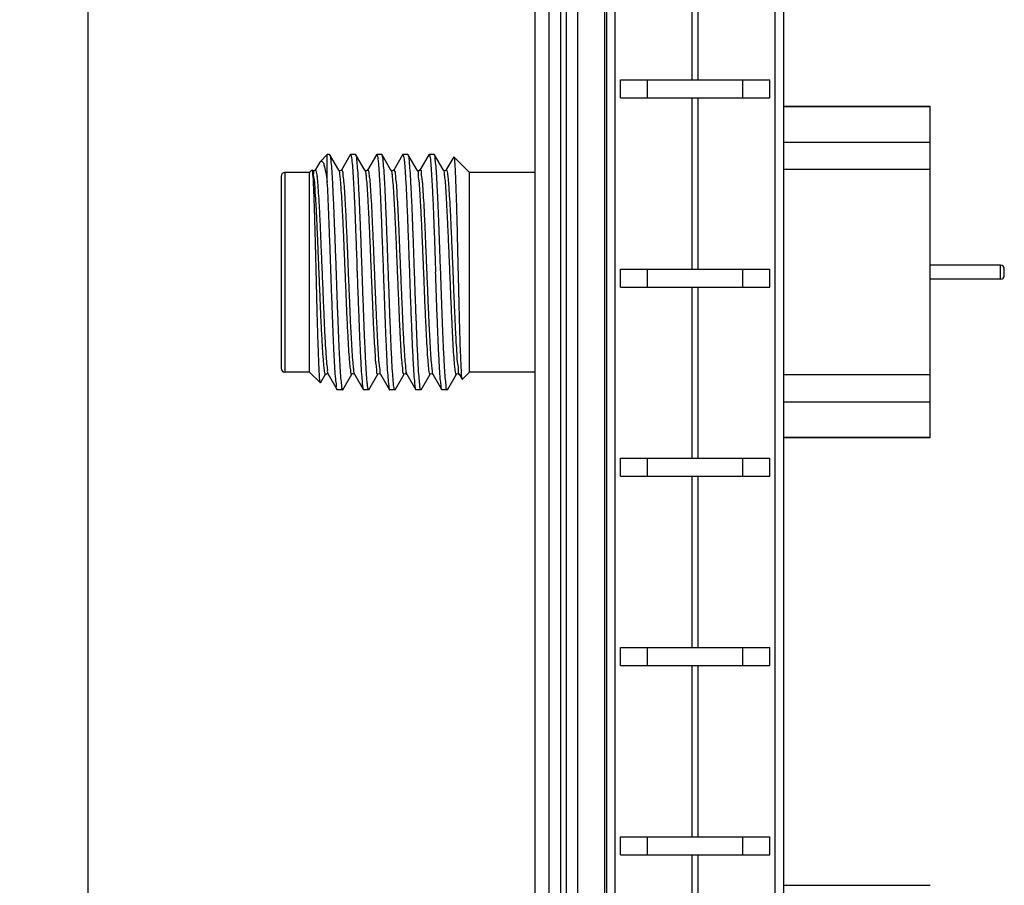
# Model space of a CAD drawing. Header units: inches. Extents: x 0.2 to 16.8, y 0.1 to 10.8.
# Tile 15 of 17: x 8.584 to 9.629, y 4.829 to 5.749. Entities that reach past the tile are written whole.
import ezdxf

# ---------------------------------------------------------------- set-up
doc = ezdxf.new("R2010")
doc.units = ezdxf.units.IN
doc.header["$LTSCALE"] = 0.935
doc.header["$MEASUREMENT"] = 0
doc.layers.get('0').update_dxf_attribs({"linetype": 'CONTINUOUS'})
doc.layers.add('DIMENSIONS', color=7, linetype='CONTINUOUS')
doc.styles.get("Standard").update_dxf_attribs({"font": 'txt', "width": 0.8})
doc.dimstyles.new('DIMSTYLE_1', dxfattribs={"dimtxt": 0.125, "dimasz": 0.18, "dimexe": 0.18, "dimexo": 0.0625, "dimgap": 0.09, "dimtad": 0, "dimtih": 1, "dimtoh": 1, "dimdec": 3, "dimzin": 4, "dimdsep": 46, "dimtxsty": 'STANDARD', "dimblk": '_FILLED', "dimblk1": '_FILLED', "dimblk2": '_FILLED', "dimcen": 0.09, "dimadec": 0, "dimazin": 0, "dimtp": 0.001, "dimtm": 0.001, "dimtfac": 1, "dimtdec": 3, "dimtofl": 0, "dimtmove": 0, "dimatfit": 3, "dimldrblk": '_FILLED', "dimfxl": 1, "dimtolj": 1, "dimtzin": 4, "dimarcsym": 0})

# ---------------------------------------------------------------- blocks, each defined once
blk = doc.blocks.new('*D13')
at = {"layer": 'DIMENSIONS', "color": 2, "linetype": 'CONTINUOUS'}
blk.add_line((8.6563, 4.0862), (8.6563, 8.3548), dxfattribs=at)
at = {"layer": 'DIMENSIONS', "color": 2, "linetype": 'CONTINUOUS', "width": 0.8}
for s, p in [(']', (8.7188, 9.5423)), ('14.98', (8.7188, 9.0423)), ('[', (8.7188, 8.9423)), ('.590', (8.7188, 8.4173))]:
    blk.add_text(s, height=0.125, rotation=90, dxfattribs=at).set_placement(p)
blk = doc.blocks.new('_FILLED')
at = {"color": 0, "linetype": 'BYBLOCK'}
blk.add_solid([(0, 0), (-1, 0.1736), (-1, -0.1736)], dxfattribs=at)

msp = doc.modelspace()

# ---------------------------------------------------------------- linework, layer by layer
at = {"color": 7, "linetype": 'CONTINUOUS'}
for p, q in [((9.1459, 3.2243), (9.1459, 7.6673)), ((9.1579, 7.6673), (9.1579, 3.2243)), ((9.1639, 7.6673), (9.1639, 3.2243)), ((9.1759, 7.6673), (9.1759, 3.2243)), ((9.2051, 3.2243), (9.2051, 7.6673)), ((9.1309, 3.5473), (9.1309, 7.6573)), ((9.2069, 3.2733), (9.2069, 7.2733)), ((9.2158, 3.2733), (9.2158, 7.2733)), ((9.3859, 3.2733), (9.3859, 7.2733)), ((9.3949, 3.2733), (9.3949, 7.2733)), ((9.2977, 5.6847), (9.2977, 5.8666)), ((9.304, 5.6847), (9.304, 5.8666)), ((9.2216, 5.6657), (9.2216, 5.6847)), ((9.2216, 5.6847), (9.3801, 5.6847)), ((9.2503, 5.6657), (9.2503, 5.6847)), ((9.3514, 5.6657), (9.3514, 5.6847)), ((9.3801, 5.6657), (9.3801, 5.6847)), ((9.2216, 5.6657), (9.3801, 5.6657)), ((9.2977, 5.4837), (9.2977, 5.6657)), ((9.304, 5.4837), (9.304, 5.6657)), ((9.5503, 5.6562), (9.3949, 5.6562)), ((9.5503, 5.656), (9.3949, 5.656)), ((9.5503, 5.3046), (9.5503, 5.6562)), ((9.5503, 5.6182), (9.3949, 5.6182)), ((8.9103, 5.6054), (8.903, 5.5981)), ((8.9103, 5.5762), (8.9103, 5.6054)), ((8.9126, 5.6054), (8.9103, 5.6054)), ((8.9126, 5.6054), (8.9129, 5.6052)), ((8.9224, 5.5888), (8.9129, 5.6052)), ((8.9347, 5.6052), (8.9252, 5.5888)), ((8.9347, 5.6052), (8.935, 5.6054)), ((8.9404, 5.6054), (8.935, 5.6054)), ((8.9406, 5.6052), (8.9404, 5.6054)), ((8.9502, 5.5888), (8.9406, 5.6052)), ((8.9625, 5.6052), (8.953, 5.5888)), ((8.9625, 5.6052), (8.9628, 5.6054)), ((8.9682, 5.6054), (8.9628, 5.6054)), ((8.9684, 5.6052), (8.9682, 5.6054)), ((8.9779, 5.5888), (8.9684, 5.6052)), ((8.9903, 5.6052), (8.9808, 5.5888)), ((8.9903, 5.6052), (8.9905, 5.6054)), ((8.9959, 5.6054), (8.9905, 5.6054)), ((8.9962, 5.6052), (8.9959, 5.6054)), ((9.0057, 5.5888), (8.9962, 5.6052)), ((9.0181, 5.6052), (9.0085, 5.5888)), ((9.0181, 5.6052), (9.0183, 5.6054)), ((9.0237, 5.6054), (9.0183, 5.6054)), ((9.024, 5.6052), (9.0237, 5.6054)), ((9.0335, 5.5888), (9.024, 5.6052)), ((9.0445, 5.6029), (9.0363, 5.5888)), ((9.0445, 5.6029), (9.0447, 5.603)), ((9.0613, 5.5864), (9.0447, 5.603)), ((8.9023, 5.5972), (8.8974, 5.5888)), ((8.9023, 5.5972), (8.903, 5.5981)), ((8.8613, 5.5824), (8.8613, 5.3784)), ((8.8653, 5.5864), (8.8653, 5.3744)), ((8.8913, 5.5864), (8.8653, 5.5864)), ((8.8941, 5.5893), (8.8913, 5.5864)), ((8.8913, 5.3744), (8.8913, 5.5864)), ((8.8943, 5.5892), (8.8941, 5.5893)), ((8.8946, 5.5888), (8.8946, 5.5888)), ((9.0613, 5.3744), (9.0613, 5.5864)), ((9.1309, 5.5864), (9.0613, 5.5864)), ((9.5503, 5.5896), (9.3949, 5.5896)), ((9.6251, 5.4879), (9.5503, 5.4879)), ((9.6251, 5.4729), (9.6251, 5.4879)), ((9.2216, 5.4647), (9.2216, 5.4837)), ((9.2216, 5.4837), (9.3801, 5.4837)), ((9.2503, 5.4647), (9.2503, 5.4837)), ((9.3514, 5.4647), (9.3514, 5.4837)), ((9.3801, 5.4647), (9.3801, 5.4837)), ((9.629, 5.4769), (9.629, 5.484)), ((9.6251, 5.4729), (9.5503, 5.4729)), ((9.2216, 5.4647), (9.3801, 5.4647)), ((9.2977, 5.2828), (9.2977, 5.4647)), ((9.304, 5.2828), (9.304, 5.4647)), ((8.8913, 5.3744), (8.8653, 5.3744)), ((8.903, 5.3628), (8.8913, 5.3744)), ((9.0613, 5.3744), (9.0535, 5.3666)), ((9.1309, 5.3744), (9.0613, 5.3744)), ((8.9031, 5.3628), (8.903, 5.3628)), ((8.9031, 5.3628), (8.9085, 5.3721)), ((8.9112, 5.3723), (8.9113, 5.3721)), ((8.9113, 5.3721), (8.9208, 5.3557)), ((8.9268, 5.3557), (8.9363, 5.3721)), ((8.9391, 5.3721), (8.9486, 5.3557)), ((8.9545, 5.3557), (8.964, 5.3721)), ((8.9668, 5.3721), (8.9669, 5.3721)), ((8.9669, 5.3721), (8.9764, 5.3557)), ((8.9823, 5.3557), (8.9918, 5.3721)), ((8.9946, 5.3722), (8.9947, 5.3721)), ((8.9947, 5.3721), (9.0042, 5.3557)), ((9.0101, 5.3557), (9.0196, 5.3721)), ((9.0224, 5.3721), (9.0224, 5.3721)), ((9.0224, 5.3721), (9.0319, 5.3557)), ((9.0379, 5.3557), (9.0474, 5.3721)), ((9.0502, 5.3721), (9.0502, 5.3721)), ((9.0502, 5.3721), (9.0533, 5.3667)), ((9.0533, 5.3667), (9.0535, 5.3666)), ((9.5503, 5.3713), (9.3949, 5.3713)), ((8.9211, 5.3554), (8.9208, 5.3557)), ((8.9265, 5.3554), (8.9211, 5.3554)), ((8.9265, 5.3554), (8.9268, 5.3557)), ((8.9486, 5.3557), (8.9489, 5.3554)), ((8.9543, 5.3554), (8.9489, 5.3554)), ((8.9545, 5.3557), (8.9543, 5.3554)), ((8.982, 5.3554), (8.9767, 5.3554)), ((8.9823, 5.3557), (8.982, 5.3554)), ((9.0042, 5.3557), (9.0044, 5.3554)), ((9.0098, 5.3554), (9.0044, 5.3554)), ((9.0101, 5.3557), (9.0098, 5.3554)), ((9.0322, 5.3554), (9.0319, 5.3557)), ((9.0376, 5.3554), (9.0322, 5.3554)), ((9.0379, 5.3557), (9.0376, 5.3554)), ((9.5503, 5.3426), (9.3949, 5.3426)), ((9.5503, 5.3048), (9.3949, 5.3048)), ((9.5503, 5.3046), (9.3949, 5.3046)), ((9.2216, 5.2828), (9.3801, 5.2828)), ((9.2216, 5.2638), (9.2216, 5.2828)), ((9.2503, 5.2638), (9.2503, 5.2828)), ((9.3514, 5.2638), (9.3514, 5.2828)), ((9.3801, 5.2638), (9.3801, 5.2828)), ((9.2216, 5.2638), (9.3801, 5.2638)), ((9.2977, 5.0818), (9.2977, 5.2638)), ((9.304, 5.0818), (9.304, 5.2638)), ((9.2216, 5.0818), (9.3801, 5.0818)), ((9.2216, 5.0628), (9.2216, 5.0818)), ((9.2503, 5.0628), (9.2503, 5.0818)), ((9.3514, 5.0628), (9.3514, 5.0818)), ((9.3801, 5.0628), (9.3801, 5.0818)), ((9.2216, 5.0628), (9.3801, 5.0628)), ((9.2977, 4.8809), (9.2977, 5.0628)), ((9.304, 4.8809), (9.304, 5.0628)), ((9.2216, 4.8809), (9.3801, 4.8809)), ((9.2216, 4.8619), (9.2216, 4.8809)), ((9.2503, 4.8619), (9.2503, 4.8809)), ((9.3514, 4.8619), (9.3514, 4.8809)), ((9.3801, 4.8619), (9.3801, 4.8809)), ((9.2216, 4.8619), (9.3801, 4.8619)), ((9.2977, 4.6799), (9.2977, 4.8619)), ((9.304, 4.6799), (9.304, 4.8619)), ((9.5503, 4.8294), (9.3949, 4.8294))]:
    msp.add_line(p, q, dxfattribs=at)
for points in [[(8.8948, 5.5885), (8.8946, 5.5887), (8.8946, 5.5888)], [(8.8974, 5.5888), (8.8973, 5.5886), (8.8965, 5.5881), (8.8951, 5.5883), (8.8948, 5.5885)], [(8.9226, 5.5885), (8.9224, 5.5887), (8.9224, 5.5888)], [(8.9252, 5.5888), (8.9251, 5.5886), (8.9243, 5.5881), (8.9229, 5.5883), (8.9226, 5.5885)], [(8.9503, 5.5885), (8.9502, 5.5887), (8.9501, 5.5888)], [(8.953, 5.5888), (8.9529, 5.5886), (8.952, 5.5881), (8.9507, 5.5883), (8.9503, 5.5885)], [(8.9781, 5.5885), (8.978, 5.5887), (8.9779, 5.5888)], [(8.9808, 5.5888), (8.9807, 5.5886), (8.9798, 5.5881), (8.9785, 5.5883), (8.9781, 5.5885)], [(9.0059, 5.5885), (9.0057, 5.5887), (9.0057, 5.5888)], [(9.0085, 5.5888), (9.0084, 5.5886), (9.0076, 5.5881), (9.0062, 5.5883), (9.0059, 5.5885)], [(9.0337, 5.5885), (9.0335, 5.5887), (9.0335, 5.5888)], [(9.0363, 5.5888), (9.0362, 5.5886), (9.0354, 5.5881), (9.034, 5.5883), (9.0337, 5.5885)], [(8.9085, 5.3721), (8.9086, 5.3723), (8.9097, 5.3728), (8.911, 5.3724), (8.9112, 5.3723)], [(8.964, 5.3721), (8.9644, 5.3725), (8.9657, 5.3728), (8.9667, 5.3723), (8.9668, 5.3721)], [(8.9918, 5.3721), (8.9922, 5.3724), (8.9934, 5.3728), (8.9945, 5.3723), (8.9946, 5.3722)], [(9.0196, 5.3721), (9.0196, 5.3721), (9.02, 5.3725), (9.0213, 5.3728), (9.0223, 5.3723), (9.0224, 5.3721)], [(9.0474, 5.3721), (9.0477, 5.3724), (9.049, 5.3728), (9.0501, 5.3723), (9.0502, 5.3721)], [(8.9363, 5.3721), (8.9363, 5.3722), (8.9371, 5.3727), (8.9385, 5.3726), (8.9391, 5.3721), (8.9391, 5.3721)]]:
    msp.add_lwpolyline(points, dxfattribs=at)
for centre, radius, start, end in [((8.8653, 5.5824), 0.004, 90, 180), ((9.6251, 5.484), 0.00394, 0, 90), ((9.6251, 5.4769), 0.00394, 270, 360), ((8.8653, 5.3784), 0.004, 180, 270)]:
    msp.add_arc(centre, radius, start, end, dxfattribs=at)
for points, knots in [([(8.9128, 5.6051), (8.913, 5.6049), (8.9139, 5.6022), (8.914, 5.5982), (8.915, 5.5894), (8.9156, 5.5782), (8.9163, 5.564), (8.917, 5.5475), (8.9178, 5.5291), (8.9185, 5.5092), (8.9193, 5.4886), (8.92, 5.4677), (8.9207, 5.4472), (8.9215, 5.4276), (8.9222, 5.4096), (8.9229, 5.3935), (8.9237, 5.3799), (8.9241, 5.3692), (8.9255, 5.3617), (8.925, 5.3573), (8.9264, 5.3558), (8.9266, 5.3556)], [0, 0, 0, 0, 0.00435, 0.024501, 0.058039, 0.104068, 0.161299, 0.228114, 0.302622, 0.38271, 0.466102, 0.550441, 0.633327, 0.712404, 0.785425, 0.85032, 0.90525, 0.948665, 0.979353, 0.996521, 1, 1, 1, 1]), ([(8.935, 5.6054), (8.9353, 5.6054), (8.9363, 5.6017), (8.9365, 5.5972), (8.9375, 5.5875), (8.9381, 5.5754), (8.9389, 5.56), (8.9397, 5.5424), (8.9404, 5.5228), (8.9412, 5.5019), (8.9417, 5.4876), (8.9419, 5.4804)], [0, 0, 0, 0, 0.016134, 0.060829, 0.134133, 0.234697, 0.358123, 0.499333, 0.657693, 0.8272, 1, 1, 1, 1]), ([(8.9473, 5.4804), (8.9471, 5.4877), (8.9466, 5.502), (8.9458, 5.5229), (8.945, 5.5426), (8.9443, 5.5602), (8.9435, 5.5754), (8.9429, 5.5874), (8.9419, 5.5971), (8.9417, 5.6014), (8.9408, 5.6048), (8.9406, 5.6052)], [0, 0, 0, 0, 0.174158, 0.344965, 0.504457, 0.646442, 0.769449, 0.86894, 0.942452, 0.988185, 1, 1, 1, 1]), ([(8.9628, 5.6054), (8.9631, 5.6054), (8.9641, 5.6016), (8.9643, 5.5971), (8.9653, 5.5874), (8.9659, 5.5754), (8.9667, 5.5602), (8.9674, 5.5426), (8.9682, 5.5229), (8.9689, 5.502), (8.9695, 5.4877), (8.9697, 5.4804)], [0, 0, 0, 0, 0.016755, 0.06226, 0.135405, 0.234398, 0.35679, 0.498065, 0.65676, 0.826713, 1, 1, 1, 1]), ([(8.9751, 5.4804), (8.9748, 5.4877), (8.9743, 5.502), (8.9736, 5.5229), (8.9728, 5.5425), (8.9721, 5.5601), (8.9713, 5.5753), (8.9707, 5.5874), (8.9697, 5.5971), (8.9695, 5.6014), (8.9686, 5.6048), (8.9684, 5.6052)], [0, 0, 0, 0, 0.174033, 0.344726, 0.504126, 0.645913, 0.768389, 0.868869, 0.942804, 0.988337, 1, 1, 1, 1]), ([(8.9905, 5.6054), (8.9908, 5.6054), (8.9919, 5.6016), (8.9921, 5.5971), (8.993, 5.5874), (8.9937, 5.5753), (8.9945, 5.5601), (8.9952, 5.5425), (8.996, 5.5229), (8.9967, 5.502), (8.9972, 5.4877), (8.9975, 5.4804)], [0, 0, 0, 0, 0.016507, 0.061817, 0.135389, 0.235376, 0.357252, 0.498345, 0.656964, 0.82682, 1, 1, 1, 1]), ([(9.0029, 5.4804), (9.0026, 5.4876), (9.0021, 5.5019), (9.0014, 5.5226), (9.0006, 5.5421), (8.9999, 5.5597), (8.9991, 5.5751), (8.9984, 5.5873), (8.9975, 5.5971), (8.9973, 5.6014), (8.9964, 5.6048), (8.9962, 5.6052)], [0, 0, 0, 0, 0.173388, 0.342535, 0.499935, 0.641946, 0.76666, 0.868423, 0.942752, 0.988278, 1, 1, 1, 1]), ([(9.0183, 5.6054), (9.0186, 5.6054), (9.0197, 5.6016), (9.0199, 5.5971), (9.0208, 5.5873), (9.0215, 5.5751), (9.0223, 5.5597), (9.023, 5.5421), (9.0238, 5.5226), (9.0245, 5.5019), (9.025, 5.4876), (9.0253, 5.4804)], [0, 0, 0, 0, 0.016704, 0.062001, 0.135955, 0.237205, 0.36129, 0.502585, 0.659192, 0.827486, 1, 1, 1, 1]), ([(9.0307, 5.4804), (9.0304, 5.4872), (9.0299, 5.5007), (9.0292, 5.5204), (9.0285, 5.5391), (9.0278, 5.5563), (9.0271, 5.5715), (9.0262, 5.584), (9.026, 5.5943), (9.0244, 5.5998), (9.0251, 5.6048), (9.024, 5.605), (9.024, 5.605)], [0, 0, 0, 0, 0.163616, 0.323047, 0.474677, 0.612725, 0.735332, 0.838587, 0.918058, 0.97149, 0.998999, 1, 1, 1, 1]), ([(9.0447, 5.603), (9.045, 5.6032), (9.0454, 5.5983), (9.0458, 5.5941), (9.0463, 5.5839), (9.0467, 5.5718), (9.0472, 5.5566), (9.0477, 5.5394), (9.0482, 5.5206), (9.0486, 5.5007), (9.0489, 5.4872), (9.0491, 5.4804)], [0, 0, 0, 0, 0.020152, 0.068764, 0.145534, 0.248677, 0.373475, 0.514542, 0.669898, 0.833191, 1, 1, 1, 1]), ([(8.903, 5.5982), (8.903, 5.5982), (8.9036, 5.5984), (8.906, 5.5981), (8.9069, 5.5928), (8.909, 5.5861), (8.9098, 5.5798), (8.9103, 5.5762)], [0, 0, 0, 0, 0.005598, 0.079346, 0.248559, 0.555616, 1, 1, 1, 1]), ([(8.8986, 5.4804), (8.8984, 5.4866), (8.8981, 5.4986), (8.8976, 5.5163), (8.8972, 5.5328), (8.8967, 5.5479), (8.8963, 5.5612), (8.8957, 5.5718), (8.8956, 5.5809), (8.8946, 5.5846), (8.895, 5.5894), (8.8944, 5.5891)], [0, 0, 0, 0, 0.16918, 0.332544, 0.486587, 0.625796, 0.748465, 0.85028, 0.927034, 0.976952, 1, 1, 1, 1]), ([(8.8945, 5.5886), (8.8946, 5.5886), (8.896, 5.5879), (8.8949, 5.5837), (8.8968, 5.5774), (8.897, 5.5673), (8.898, 5.5548), (8.8987, 5.5399), (8.8995, 5.523), (8.9002, 5.5049), (8.901, 5.4859), (8.9018, 5.4668), (8.9026, 5.4481), (8.9033, 5.4304), (8.9041, 5.4143), (8.9049, 5.4002), (8.9056, 5.3891), (8.9065, 5.3798), (8.9069, 5.3757), (8.9078, 5.3714), (8.9083, 5.372), (8.9084, 5.3721)], [0, 0, 0, 0, 0.000597, 0.017025, 0.048495, 0.094144, 0.152561, 0.221907, 0.299992, 0.384341, 0.472283, 0.561029, 0.647767, 0.729746, 0.804369, 0.869276, 0.922416, 0.962127, 0.987208, 0.997189, 1, 1, 1, 1]), ([(8.8975, 5.5887), (8.8976, 5.5889), (8.8981, 5.5894), (8.899, 5.5851), (8.8995, 5.581), (8.9003, 5.5719), (8.901, 5.5608), (8.9018, 5.5469), (8.9026, 5.531), (8.9033, 5.5134), (8.9041, 5.4949), (8.9049, 5.4758), (8.9057, 5.457), (8.9064, 5.4388), (8.9072, 5.422), (8.9079, 5.407), (8.9088, 5.3944), (8.9092, 5.3842), (8.9107, 5.3776), (8.9101, 5.3732), (8.9113, 5.3723), (8.9114, 5.3723)], [0, 0, 0, 0, 0.002772, 0.01276, 0.03767, 0.077041, 0.129698, 0.194012, 0.267977, 0.34928, 0.435377, 0.523572, 0.611101, 0.695224, 0.773307, 0.842906, 0.901848, 0.948299, 0.980837, 0.998557, 1, 1, 1, 1]), ([(8.9224, 5.5889), (8.923, 5.589), (8.9231, 5.5839), (8.9241, 5.5795), (8.9247, 5.5695), (8.9255, 5.5578), (8.9263, 5.5432), (8.9271, 5.5268), (8.9278, 5.5088), (8.9286, 5.49), (8.9294, 5.4708), (8.9302, 5.452), (8.9309, 5.434), (8.9317, 5.4176), (8.9325, 5.403), (8.9333, 5.3913), (8.9339, 5.3813), (8.9349, 5.3769), (8.9351, 5.3715), (8.936, 5.3721), (8.9361, 5.3722)], [0, 0, 0, 0, 0.012832, 0.041176, 0.083944, 0.139827, 0.207071, 0.28355, 0.366844, 0.454314, 0.543186, 0.630644, 0.713915, 0.79036, 0.85756, 0.913392, 0.956103, 0.984384, 0.99754, 1, 1, 1, 1]), ([(8.9252, 5.5889), (8.9252, 5.5889), (8.9255, 5.5888), (8.9271, 5.5875), (8.9265, 5.5831), (8.928, 5.5761), (8.9284, 5.5659), (8.9293, 5.5531), (8.93, 5.538), (8.9308, 5.5211), (8.9316, 5.5029), (8.9323, 5.484), (8.9331, 5.465), (8.9339, 5.4464), (8.9346, 5.429), (8.9354, 5.4132), (8.9362, 5.3993), (8.9369, 5.3884), (8.9378, 5.3795), (8.9381, 5.3756), (8.9389, 5.3724), (8.9391, 5.3721)], [0, 0, 0, 0, 0.000253, 0.004746, 0.023339, 0.056762, 0.104074, 0.163822, 0.234148, 0.312856, 0.397481, 0.485375, 0.573785, 0.659941, 0.741145, 0.814856, 0.878769, 0.930892, 0.969613, 0.993782, 1, 1, 1, 1]), ([(8.9502, 5.5888), (8.9504, 5.5884), (8.9512, 5.5849), (8.9516, 5.581), (8.9524, 5.5717), (8.9531, 5.5606), (8.9539, 5.5465), (8.9547, 5.5304), (8.9555, 5.5127), (8.9562, 5.494), (8.957, 5.4749), (8.9578, 5.4559), (8.9586, 5.4377), (8.9593, 5.4209), (8.9601, 5.4059), (8.961, 5.3935), (8.9613, 5.3832), (8.9629, 5.3775), (8.9622, 5.3723), (8.9638, 5.3722), (8.964, 5.3722)], [0, 0, 0, 0, 0.007043, 0.032268, 0.072167, 0.125533, 0.190695, 0.265596, 0.347867, 0.434899, 0.523936, 0.612154, 0.696756, 0.775062, 0.844591, 0.903148, 0.948888, 0.980398, 0.996816, 1, 1, 1, 1]), ([(8.9531, 5.5886), (8.9533, 5.5888), (8.954, 5.5894), (8.9544, 5.5843), (8.9553, 5.5801), (8.9559, 5.5704), (8.9567, 5.5589), (8.9575, 5.5446), (8.9582, 5.5285), (8.959, 5.5107), (8.9598, 5.4921), (8.9605, 5.473), (8.9613, 5.4542), (8.9621, 5.4362), (8.9629, 5.4197), (8.9636, 5.4049), (8.9645, 5.3928), (8.9648, 5.3826), (8.9664, 5.3774), (8.9658, 5.3723), (8.9669, 5.3722), (8.9669, 5.3722)], [0, 0, 0, 0, 0.002516, 0.014687, 0.04181, 0.083261, 0.137791, 0.20371, 0.27896, 0.361189, 0.447823, 0.536147, 0.623397, 0.706838, 0.783859, 0.85205, 0.909282, 0.953778, 0.984181, 0.999685, 1, 1, 1, 1]), ([(8.9778, 5.5887), (8.978, 5.5884), (8.979, 5.5861), (8.979, 5.5822), (8.9801, 5.574), (8.9807, 5.5633), (8.9815, 5.5498), (8.9823, 5.5342), (8.9831, 5.5169), (8.9838, 5.4984), (8.9846, 5.4793), (8.9854, 5.4603), (8.9862, 5.4419), (8.9869, 5.4247), (8.9877, 5.4093), (8.9885, 5.3961), (8.989, 5.3856), (8.9904, 5.3781), (8.99, 5.3739), (8.9916, 5.3719), (8.9918, 5.3719), (8.9919, 5.3719)], [0, 0, 0, 0, 0.004157, 0.025932, 0.062516, 0.112828, 0.175301, 0.24797, 0.328541, 0.414465, 0.503025, 0.591418, 0.676848, 0.756612, 0.82819, 0.88932, 0.938081, 0.972959, 0.992941, 0.998328, 1, 1, 1, 1]), ([(8.9807, 5.5888), (8.9808, 5.589), (8.9811, 5.5892), (8.9825, 5.5865), (8.9824, 5.5824), (8.9836, 5.5745), (8.9841, 5.564), (8.985, 5.5506), (8.9857, 5.5352), (8.9865, 5.518), (8.9872, 5.4996), (8.988, 5.4806), (8.9888, 5.4616), (8.9896, 5.4432), (8.9903, 5.426), (8.9911, 5.4105), (8.9919, 5.3971), (8.9925, 5.3865), (8.9936, 5.3785), (8.9935, 5.3746), (8.9946, 5.3724), (8.9948, 5.3722)], [0, 0, 0, 0, 0.002808, 0.009161, 0.030204, 0.065964, 0.1154, 0.176986, 0.248797, 0.328584, 0.41384, 0.50189, 0.589968, 0.675306, 0.755225, 0.827216, 0.889023, 0.938714, 0.974756, 0.996095, 1, 1, 1, 1]), ([(9.0056, 5.5886), (9.0057, 5.5885), (9.007, 5.5876), (9.0063, 5.5832), (9.0079, 5.5765), (9.0082, 5.5662), (9.0091, 5.5534), (9.0099, 5.5382), (9.0106, 5.5213), (9.0114, 5.503), (9.0122, 5.484), (9.013, 5.4649), (9.0137, 5.4463), (9.0145, 5.4288), (9.0153, 5.4129), (9.0161, 5.3991), (9.0167, 5.3881), (9.0177, 5.3793), (9.0179, 5.3752), (9.0191, 5.3715), (9.0195, 5.3719), (9.0196, 5.3721)], [0, 0, 0, 0, 0.001555, 0.01957, 0.052539, 0.099532, 0.159093, 0.229351, 0.308089, 0.392818, 0.480857, 0.569422, 0.65571, 0.736991, 0.810695, 0.874494, 0.92638, 0.964733, 0.988404, 0.997059, 1, 1, 1, 1]), ([(9.0086, 5.5886), (9.0088, 5.5887), (9.0103, 5.5889), (9.0097, 5.5835), (9.0112, 5.5783), (9.0116, 5.5681), (9.0125, 5.556), (9.0132, 5.5412), (9.014, 5.5246), (9.0147, 5.5066), (9.0155, 5.4878), (9.0163, 5.4687), (9.0171, 5.45), (9.0178, 5.4323), (9.0186, 5.4161), (9.0194, 5.4018), (9.0201, 5.3904), (9.0208, 5.3807), (9.0216, 5.3766), (9.022, 5.3723), (9.0223, 5.372)], [0, 0, 0, 0, 0.002846, 0.018294, 0.048718, 0.093311, 0.15071, 0.219128, 0.296421, 0.380165, 0.467731, 0.556367, 0.64329, 0.725769, 0.801215, 0.867262, 0.921842, 0.96326, 0.990265, 1, 1, 1, 1]), ([(9.0335, 5.5888), (9.0343, 5.5889), (9.0341, 5.5836), (9.0354, 5.5789), (9.0358, 5.5688), (9.0367, 5.5569), (9.0374, 5.5421), (9.0382, 5.5256), (9.039, 5.5076), (9.0398, 5.4887), (9.0406, 5.4696), (9.0413, 5.4508), (9.0421, 5.4329), (9.0429, 5.4166), (9.0436, 5.4022), (9.0444, 5.3907), (9.0451, 5.3809), (9.0459, 5.3766), (9.0464, 5.3714), (9.0471, 5.3721), (9.0472, 5.3722)], [0, 0, 0, 0, 0.014238, 0.04361, 0.087301, 0.143969, 0.211837, 0.288765, 0.372322, 0.459865, 0.548625, 0.635793, 0.718612, 0.794461, 0.860945, 0.915969, 0.957808, 0.985187, 0.997469, 1, 1, 1, 1]), ([(9.0364, 5.5887), (9.0365, 5.5889), (9.037, 5.5894), (9.0379, 5.5852), (9.0383, 5.5811), (9.0392, 5.572), (9.0399, 5.5609), (9.0407, 5.5469), (9.0414, 5.531), (9.0422, 5.5134), (9.043, 5.4949), (9.0438, 5.4758), (9.0445, 5.4569), (9.0453, 5.4388), (9.0461, 5.4219), (9.0468, 5.4069), (9.0477, 5.3943), (9.0481, 5.384), (9.0497, 5.3776), (9.049, 5.3731), (9.0502, 5.3723), (9.0503, 5.3723)], [0, 0, 0, 0, 0.002795, 0.012638, 0.03744, 0.076753, 0.1294, 0.193747, 0.267782, 0.349185, 0.435398, 0.523716, 0.611362, 0.695585, 0.773739, 0.843373, 0.902304, 0.948695, 0.981121, 0.99868, 1, 1, 1, 1]), ([(8.921, 5.3559), (8.9208, 5.3559), (8.9196, 5.3568), (8.9203, 5.3613), (8.9188, 5.3681), (8.9185, 5.3786), (8.9176, 5.3916), (8.9169, 5.4073), (8.9162, 5.4249), (8.9155, 5.4441), (8.9147, 5.4644), (8.914, 5.485), (8.9133, 5.5056), (8.9125, 5.5254), (8.9118, 5.544), (8.9111, 5.5608), (8.9106, 5.5713), (8.9103, 5.5762)], [0, 0, 0, 0, 0.001551, 0.019355, 0.052248, 0.099413, 0.159562, 0.231028, 0.311825, 0.399704, 0.492214, 0.586769, 0.680708, 0.771444, 0.856446, 0.933344, 1, 1, 1, 1]), ([(8.903, 5.3627), (8.9027, 5.3627), (8.9022, 5.367), (8.902, 5.371), (8.9014, 5.3806), (8.901, 5.392), (8.9005, 5.4065), (8.9, 5.423), (8.8995, 5.4412), (8.899, 5.4606), (8.8987, 5.4738), (8.8986, 5.4804)], [0, 0, 0, 0, 0.018514, 0.066463, 0.141548, 0.242311, 0.365627, 0.506573, 0.663725, 0.830843, 1, 1, 1, 1]), ([(8.9419, 5.4804), (8.9422, 5.4732), (8.9427, 5.459), (8.9435, 5.4381), (8.9442, 5.4185), (8.945, 5.4008), (8.9458, 5.3855), (8.9464, 5.3733), (8.9474, 5.3636), (8.9475, 5.3593), (8.9484, 5.356), (8.9486, 5.3557)], [0, 0, 0, 0, 0.173175, 0.343262, 0.502454, 0.644604, 0.768861, 0.870083, 0.943823, 0.988626, 1, 1, 1, 1]), ([(8.9542, 5.3555), (8.9542, 5.3555), (8.9537, 5.3552), (8.9531, 5.3602), (8.9525, 5.3646), (8.9518, 5.3749), (8.951, 5.3871), (8.9503, 5.4026), (8.9495, 5.42), (8.9488, 5.4391), (8.9481, 5.4595), (8.9476, 5.4734), (8.9473, 5.4804)], [0, 0, 0, 0, 0.001051, 0.021897, 0.070363, 0.1466, 0.248829, 0.372556, 0.512852, 0.667397, 0.831204, 1, 1, 1, 1]), ([(8.9697, 5.4804), (8.97, 5.4734), (8.9705, 5.4595), (8.9712, 5.4391), (8.9719, 5.42), (8.9727, 5.4026), (8.9734, 5.3871), (8.9741, 5.3749), (8.9749, 5.3646), (8.9755, 5.3603), (8.976, 5.3559), (8.9763, 5.3556)], [0, 0, 0, 0, 0.169685, 0.334355, 0.489715, 0.630749, 0.755129, 0.857896, 0.934535, 0.983256, 1, 1, 1, 1]), ([(8.982, 5.3554), (8.9818, 5.3554), (8.9807, 5.3593), (8.9805, 5.3637), (8.9795, 5.3736), (8.9789, 5.3857), (8.9781, 5.4011), (8.9774, 5.4187), (8.9766, 5.4382), (8.9759, 5.459), (8.9754, 5.4732), (8.9751, 5.4804)], [0, 0, 0, 0, 0.016852, 0.062185, 0.136035, 0.237065, 0.360835, 0.501739, 0.658955, 0.827592, 1, 1, 1, 1]), ([(8.9975, 5.4804), (8.9977, 5.4732), (8.9982, 5.459), (8.999, 5.4382), (8.9998, 5.4187), (9.0005, 5.4011), (9.0013, 5.3857), (9.0019, 5.3736), (9.0029, 5.3637), (9.0031, 5.3595), (9.004, 5.356), (9.0042, 5.3557)], [0, 0, 0, 0, 0.173289, 0.342788, 0.500807, 0.642432, 0.766835, 0.868381, 0.942608, 0.988173, 1, 1, 1, 1]), ([(9.0098, 5.3554), (9.0095, 5.3554), (9.0085, 5.3593), (9.0083, 5.3637), (9.0073, 5.3735), (9.0067, 5.3855), (9.0059, 5.4007), (9.0052, 5.4183), (9.0044, 5.4379), (9.0036, 5.4589), (9.0031, 5.4732), (9.0029, 5.4804)], [0, 0, 0, 0, 0.016588, 0.061996, 0.135548, 0.235147, 0.35684, 0.498019, 0.656737, 0.826706, 1, 1, 1, 1]), ([(9.0319, 5.3557), (9.0311, 5.3555), (9.0314, 5.3609), (9.0301, 5.3657), (9.0297, 5.3761), (9.0289, 5.3883), (9.0282, 5.4035), (9.0275, 5.4208), (9.0267, 5.4397), (9.026, 5.4598), (9.0255, 5.4735), (9.0253, 5.4804)], [0, 0, 0, 0, 0.025261, 0.077343, 0.155113, 0.256461, 0.378574, 0.518055, 0.671015, 0.833177, 1, 1, 1, 1]), ([(9.0376, 5.3558), (9.0375, 5.3558), (9.0361, 5.3562), (9.0369, 5.3611), (9.0353, 5.3669), (9.0351, 5.377), (9.0342, 5.3893), (9.0335, 5.4044), (9.0328, 5.4214), (9.0321, 5.4402), (9.0314, 5.4601), (9.0309, 5.4736), (9.0307, 5.4804)], [0, 0, 0, 0, 0.003517, 0.032272, 0.086236, 0.164401, 0.265686, 0.386579, 0.523389, 0.67521, 0.836333, 1, 1, 1, 1]), ([(9.0491, 5.4804), (9.0493, 5.4737), (9.0496, 5.4604), (9.0501, 5.441), (9.0505, 5.4229), (9.051, 5.4068), (9.0515, 5.393), (9.0519, 5.3821), (9.0526, 5.3736), (9.0525, 5.3698), (9.0533, 5.367), (9.0534, 5.3667)], [0, 0, 0, 0, 0.178071, 0.351529, 0.512429, 0.65471, 0.777329, 0.875751, 0.946669, 0.989402, 1, 1, 1, 1]), ([(8.9763, 5.3556), (8.9763, 5.3555), (8.9764, 5.3554), (8.9766, 5.3555), (8.9766, 5.3555)], [0, 0, 0, 0, 0.799456, 1, 1, 1, 1])]:
    msp.add_open_spline(points, degree=3, knots=knots, dxfattribs=at)

# ---------------------------------------------------------------- dimensions: what is measured, and where the dimension line sits
at = {"layer": 'DIMENSIONS', "color": 2, "linetype": 'CONTINUOUS'}
dim = msp.add_ordinate_dim(feature_location=(8.6563, 4.0862), offset=(0, 4.2685), dtype=1, origin=(9.2459, 7.3328), dimstyle='DIMSTYLE_1', dxfattribs=at)
dim.commit()
dim.dimension.update_dxf_attribs({"geometry": '*D13', "text_midpoint": (8.6563, 9.0298)})

doc.saveas('drawing.dxf')
